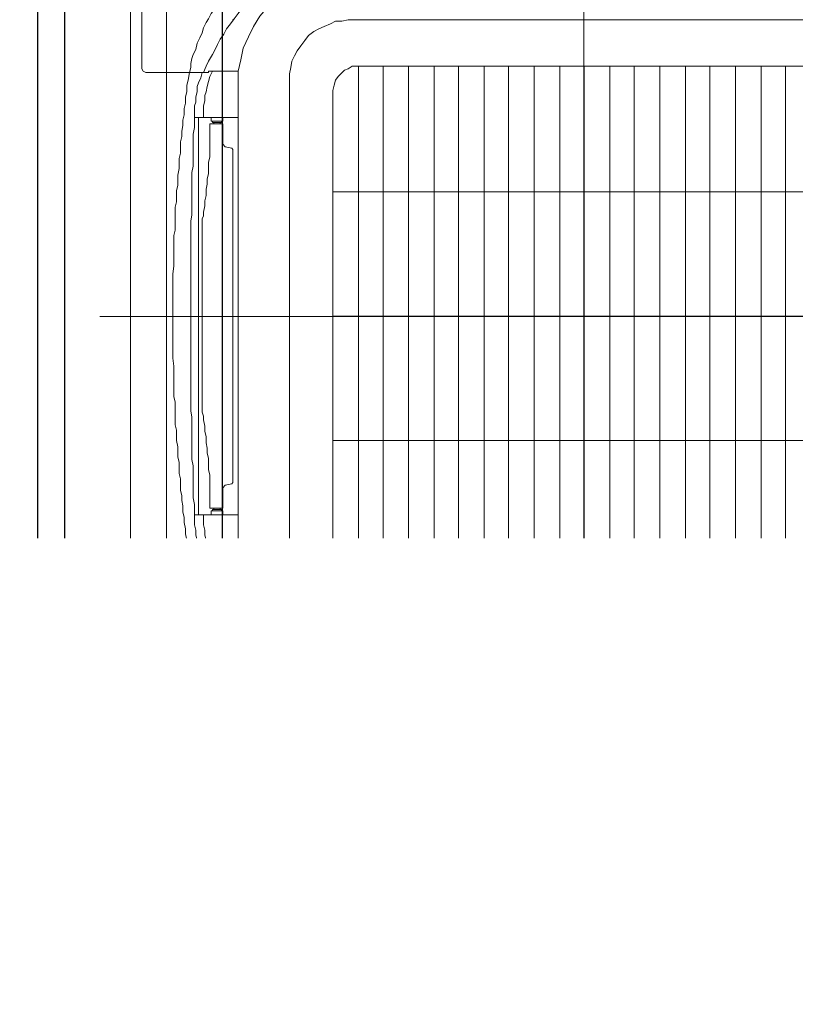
# Model space of a CAD drawing. Header units: inches. Extents: x 110711 to 158499, y 12149 to 19253.
# Tile 13 of 46: x 123272 to 123301, y 18240 to 18276. Entities that reach past the tile are written whole.
import ezdxf

# ---------------------------------------------------------------- set-up
doc = ezdxf.new("R2010")
doc.units = ezdxf.units.IN
doc.header["$MEASUREMENT"] = 0
for name, color, linetype in [('AR PLANS', 7, 'Continuous'), ('PD_LIGHTING', 23, 'Continuous'), ('PP-HVAC CASSETTE', 5, 'Continuous'), ('PP-HVAC- CASSETTE', 5, 'Continuous')]:
    doc.layers.add(name, color=color, linetype=linetype)
for name, color, linetype, lineweight in [('HVAC SERVICE', 7, 'Continuous', 35), ('HVAC TEXT PP', 7, 'Continuous', 20), ('L1', 5, 'Continuous', 20)]:
    doc.layers.add(name, color=color, linetype=linetype, lineweight=lineweight)
doc.layers.add('PD_BASE', color=8, linetype='Continuous', transparency=0.5)
doc.styles.get("Standard").update_dxf_attribs({"font": 'romans.shx', "height": 6})

# ---------------------------------------------------------------- blocks, each defined once
blk = doc.blocks.new('FF')
at = {"layer": 'PD_BASE', "color": 8}
blk.add_lwpolyline([(111.75, -111.46), (81.75, -111.46), (81.75, -63.46), (111.75, -63.46)], close=True, dxfattribs=at)
at = {"layer": 'PD_LIGHTING', "color": 8}
for points in [[(104.925, -66.229), (146.325, -66.229), (146.325, -107.629), (104.925, -107.629)], [(105.925, -67.229), (145.325, -67.229), (145.325, -106.629), (105.925, -106.629)]]:
    blk.add_lwpolyline(points, close=True, dxfattribs=at)
blk = doc.blocks.new('cassette')
at = {"layer": 'L1', "color": 7, "lineweight": 9, "ltscale": 0.07}
for p, q in [((4490.5414, 583.9537), (4490.5414, 585.0077)), ((4490.0339, 584.4801), (4491.0477, 584.4801)), ((4490.8231, 584.057), (4490.8231, 584.1842)), ((4490.8733, 584.057), (4490.8733, 584.1842))]:
    blk.add_line(p, q, dxfattribs=at)
at = {"layer": 'L1', "color": 7, "lineweight": 9}
for p, q in [((4491.0035, 584.9287), (4491.0035, 584.7396)), ((4491.0035, 584.0328), (4491.0035, 584.2219))]:
    blk.add_line(p, q, dxfattribs=at)
at = {"layer": 'L1', "lineweight": 9}
for points in [[(4491.0155, 584.0154), (4491.0155, 584.9447)], [(4490.7835, 584.8429), (4490.7956, 584.8429), (4490.809, 584.8415), (4490.8197, 584.8375), (4490.8318, 584.8335), (4490.8426, 584.8281), (4490.8533, 584.8214), (4490.864, 584.8134), (4490.8721, 584.804), (4490.8801, 584.7946), (4490.8868, 584.7839), (4490.8922, 584.7731), (4490.8975, 584.7611), (4490.9002, 584.749), (4490.9029, 584.7369), (4490.9029, 584.7235)], [(4490.9016, 584.8348), (4490.9056, 584.8308), (4490.9096, 584.8254), (4490.9136, 584.8214), (4490.9177, 584.8174), (4490.9217, 584.812), (4490.9244, 584.8067), (4490.927, 584.8026), (4490.9311, 584.7973), (4490.9338, 584.7919), (4490.9364, 584.7879), (4490.9391, 584.7825), (4490.9405, 584.7771), (4490.9431, 584.7718), (4490.9458, 584.7664), (4490.9472, 584.7597), (4490.9498, 584.7543)], [(4490.8814, 584.8214), (4490.8855, 584.8174), (4490.8908, 584.812), (4490.8949, 584.8067), (4490.8989, 584.8026), (4490.9029, 584.7973), (4490.9069, 584.7919), (4490.911, 584.7865), (4490.915, 584.7812), (4490.9177, 584.7758), (4490.9217, 584.7704), (4490.9244, 584.7651), (4490.927, 584.7597), (4490.9297, 584.7543), (4490.9338, 584.7476), (4490.9364, 584.7423), (4490.9391, 584.7356)], [(4490.7876, 584.7906), (4490.2926, 584.7906)], [(4490.7876, 584.7906), (4490.7943, 584.7892)], [(4490.9069, 584.7919), (4490.9083, 584.7906)], [(4490.7943, 584.7892), (4490.801, 584.7892)], [(4490.801, 584.7892), (4490.8063, 584.7865)], [(4490.8063, 584.7865), (4490.813, 584.7839)], [(4490.813, 584.7839), (4490.8184, 584.7812)], [(4490.8184, 584.7812), (4490.8238, 584.7785)], [(4490.8238, 584.7785), (4490.8291, 584.7745)], [(4490.8291, 584.7745), (4490.8332, 584.7691)], [(4490.8332, 584.7691), (4490.8372, 584.7637)], [(4490.8372, 584.7637), (4490.8412, 584.7584)], [(4490.8412, 584.7584), (4490.8439, 584.753)], [(4490.8439, 584.753), (4490.8466, 584.7476)], [(4490.9498, 584.7543), (4490.9512, 584.7503), (4490.9525, 584.745), (4490.9525, 584.7409), (4490.9539, 584.7356)], [(4490.8466, 584.7476), (4490.8479, 584.7409)], [(4490.8479, 584.7409), (4490.8493, 584.7342)], [(4490.8493, 584.7342), (4490.8493, 584.7275)], [(4490.9297, 584.7369), (4490.9324, 584.7315), (4490.9338, 584.7262), (4490.9351, 584.7208), (4490.9364, 584.7154), (4490.9378, 584.7114), (4490.9378, 584.7061), (4490.9391, 584.7007), (4490.9391, 584.6953), (4490.9391, 584.6886)], [(4490.9378, 584.7356), (4490.9378, 584.7356)], [(4490.9378, 584.7356), (4490.9378, 584.7356)], [(4490.9378, 584.7356), (4490.9378, 584.7356)], [(4490.9391, 584.7356), (4490.9378, 584.7356)], [(4490.9405, 584.7356), (4490.9391, 584.7356)], [(4490.9405, 584.7356), (4490.9418, 584.7302), (4490.9445, 584.7248), (4490.9458, 584.7208), (4490.9458, 584.7154), (4490.9472, 584.7101), (4490.9472, 584.7047), (4490.9485, 584.7007), (4490.9485, 584.6953), (4490.9485, 584.6886)], [(4490.9539, 584.7356), (4490.9552, 584.7275)], [(4490.8493, 584.2339), (4490.8493, 584.7275)], [(4490.9029, 584.238), (4490.9029, 584.7235)], [(4490.9552, 584.7275), (4490.9566, 584.7222), (4490.9566, 584.7154), (4490.9579, 584.7101), (4490.9579, 584.7034), (4490.9592, 584.698), (4490.9592, 584.6913), (4490.9606, 584.6859), (4490.9606, 584.6806), (4490.9619, 584.6739), (4490.9619, 584.6685), (4490.9633, 584.6631), (4490.9633, 584.6578), (4490.9633, 584.6511), (4490.9646, 584.6457), (4490.9646, 584.6403), (4490.9646, 584.635), (4490.9659, 584.6283), (4490.9659, 584.6229), (4490.9659, 584.6175), (4490.9673, 584.6122), (4490.9673, 584.6055), (4490.9673, 584.6001), (4490.9686, 584.5947), (4490.9686, 584.588), (4490.9686, 584.5827), (4490.9686, 584.5773), (4490.9686, 584.5706), (4490.97, 584.5652), (4490.97, 584.5585), (4490.97, 584.5532), (4490.97, 584.5465), (4490.97, 584.5411)], [(4490.9029, 584.6886), (4490.9485, 584.6886)], [(4490.9445, 584.6886), (4490.9445, 584.2728)], [(4490.9485, 584.6913), (4490.9485, 584.6846), (4490.9485, 584.6779), (4490.9498, 584.6712), (4490.9498, 584.6645), (4490.9498, 584.6578), (4490.9498, 584.6511), (4490.9498, 584.6444), (4490.9498, 584.6377), (4490.9512, 584.631), (4490.9512, 584.6242), (4490.9512, 584.6189), (4490.9512, 584.6122), (4490.9512, 584.6055), (4490.9512, 584.5988), (4490.9512, 584.5921), (4490.9512, 584.5867), (4490.9525, 584.58), (4490.9525, 584.5733), (4490.9525, 584.5666), (4490.9525, 584.5612), (4490.9525, 584.5545), (4490.9525, 584.5478), (4490.9525, 584.5411), (4490.9525, 584.5344), (4490.9525, 584.5277), (4490.9525, 584.521), (4490.9525, 584.5143), (4490.9525, 584.5076), (4490.9525, 584.5009), (4490.9525, 584.4941), (4490.9525, 584.4874), (4490.9525, 584.4807), (4490.9525, 584.474), (4490.9525, 584.4673), (4490.9525, 584.4606), (4490.9525, 584.4539), (4490.9525, 584.4472), (4490.9525, 584.4405), (4490.9525, 584.4338), (4490.9525, 584.4271), (4490.9525, 584.4204), (4490.9525, 584.4137), (4490.9525, 584.407), (4490.9525, 584.4016), (4490.9525, 584.3949), (4490.9525, 584.3882), (4490.9525, 584.3815), (4490.9512, 584.3748), (4490.9512, 584.3694), (4490.9512, 584.3627), (4490.9512, 584.356), (4490.9512, 584.3493), (4490.9512, 584.3426), (4490.9512, 584.3372), (4490.9512, 584.3305), (4490.9498, 584.3238), (4490.9498, 584.3171), (4490.9498, 584.3104), (4490.9498, 584.3037), (4490.9498, 584.297), (4490.9498, 584.2903), (4490.9485, 584.2836), (4490.9485, 584.2769), (4490.9485, 584.2702)], [(4490.97, 584.5411), (4490.97, 584.533), (4490.9713, 584.525), (4490.9713, 584.5183), (4490.9713, 584.5102), (4490.9713, 584.5035), (4490.9713, 584.4955), (4490.9713, 584.4888), (4490.9713, 584.4807)], [(4490.9713, 584.4807), (4490.9713, 584.4727), (4490.9713, 584.466), (4490.9713, 584.4579), (4490.9713, 584.4512), (4490.9713, 584.4432), (4490.9713, 584.4365), (4490.97, 584.4284), (4490.97, 584.4204)], [(4490.97, 584.4204), (4490.97, 584.415), (4490.97, 584.4083), (4490.97, 584.4029), (4490.97, 584.3962), (4490.9686, 584.3909), (4490.9686, 584.3855), (4490.9686, 584.3788), (4490.9686, 584.3734), (4490.9686, 584.3667), (4490.9673, 584.3614), (4490.9673, 584.356), (4490.9673, 584.3506), (4490.9659, 584.3439), (4490.9659, 584.3386), (4490.9659, 584.3332), (4490.9646, 584.3278), (4490.9646, 584.3211), (4490.9646, 584.3158), (4490.9633, 584.3104), (4490.9633, 584.305), (4490.9633, 584.2983), (4490.9619, 584.293), (4490.9619, 584.2876), (4490.9606, 584.2822), (4490.9606, 584.2755), (4490.9592, 584.2702), (4490.9592, 584.2648), (4490.9579, 584.2581), (4490.9579, 584.2527), (4490.9566, 584.246), (4490.9566, 584.2407), (4490.9552, 584.2339)], [(4490.9029, 584.2728), (4490.9485, 584.2728)], [(4490.9391, 584.2728), (4490.9391, 584.2675), (4490.9391, 584.2621), (4490.9378, 584.2567), (4490.9378, 584.2514), (4490.9364, 584.246), (4490.9351, 584.2407), (4490.9338, 584.2353), (4490.9324, 584.2299), (4490.9297, 584.2259)], [(4490.9485, 584.2728), (4490.9485, 584.2675), (4490.9485, 584.2621), (4490.9472, 584.2567), (4490.9472, 584.2514), (4490.9458, 584.246), (4490.9458, 584.2407), (4490.9445, 584.2366), (4490.9418, 584.2313), (4490.9405, 584.2259)], [(4490.9029, 584.238), (4490.9029, 584.2259), (4490.9002, 584.2125), (4490.8975, 584.2004), (4490.8922, 584.1897), (4490.8868, 584.1776), (4490.8801, 584.1669), (4490.8721, 584.1575), (4490.864, 584.1494), (4490.8533, 584.1401), (4490.8426, 584.1347), (4490.8318, 584.128), (4490.8197, 584.124), (4490.809, 584.1199), (4490.7956, 584.1186), (4490.7835, 584.1173)], [(4490.8493, 584.2339), (4490.8493, 584.2272)], [(4490.9552, 584.2339), (4490.9539, 584.2259)], [(4490.8493, 584.2272), (4490.8479, 584.2205)], [(4490.9378, 584.2259), (4490.9364, 584.2192), (4490.9338, 584.2138), (4490.9297, 584.2071), (4490.927, 584.2018), (4490.9244, 584.1964), (4490.9217, 584.191), (4490.9177, 584.1857), (4490.915, 584.1803), (4490.911, 584.1749), (4490.9069, 584.1696), (4490.9029, 584.1642), (4490.8989, 584.1602), (4490.8949, 584.1548), (4490.8908, 584.1494), (4490.8855, 584.1454), (4490.8814, 584.1401)], [(4490.9539, 584.2259), (4490.9525, 584.2205), (4490.9525, 584.2165), (4490.9512, 584.2125), (4490.9498, 584.2071)], [(4490.8466, 584.2152), (4490.8439, 584.2085)], [(4490.8479, 584.2205), (4490.8466, 584.2152)], [(4490.8412, 584.2031), (4490.8372, 584.1977)], [(4490.8439, 584.2085), (4490.8412, 584.2031)], [(4490.9498, 584.2071), (4490.9472, 584.2031), (4490.9458, 584.1977), (4490.9445, 584.1924), (4490.9431, 584.1883), (4490.9405, 584.1843), (4490.9391, 584.179), (4490.9364, 584.1749), (4490.9338, 584.1709), (4490.9324, 584.1655), (4490.9297, 584.1615), (4490.927, 584.1575), (4490.9244, 584.1535), (4490.9217, 584.1494), (4490.919, 584.1454), (4490.9163, 584.1427), (4490.9136, 584.1387), (4490.9096, 584.1347), (4490.9069, 584.1307), (4490.9029, 584.128), (4490.9002, 584.124), (4490.8962, 584.1213), (4490.8935, 584.1173), (4490.8895, 584.1146), (4490.8855, 584.1119), (4490.8828, 584.1079), (4490.8788, 584.1052), (4490.8747, 584.1025), (4490.8707, 584.0998), (4490.8654, 584.0971), (4490.8613, 584.0945), (4490.8573, 584.0918), (4490.8533, 584.0891)], [(4490.8372, 584.1977), (4490.8332, 584.1924)], [(4490.8238, 584.183), (4490.8184, 584.1803)], [(4490.8291, 584.187), (4490.8238, 584.183)], [(4490.8332, 584.1924), (4490.8291, 584.187)], [(4490.2926, 584.1722), (4490.7876, 584.1722)], [(4490.7943, 584.1722), (4490.7876, 584.1722)], [(4490.801, 584.1736), (4490.7943, 584.1722)], [(4490.8063, 584.1749), (4490.801, 584.1736)], [(4490.813, 584.1776), (4490.8063, 584.1749)], [(4490.8184, 584.1803), (4490.813, 584.1776)], [(4490.9083, 584.1709), (4490.9069, 584.1696)], [(4490.9484, 584.1562), (4490.9538, 584.1576), (4490.9578, 584.1602), (4490.9605, 584.1643), (4490.9618, 584.1696)], [(4490.868, 584.1321), (4490.8881, 584.1535)], [(4490.8948, 584.1562), (4490.8908, 584.1562), (4490.8881, 584.1535)], [(4490.8948, 584.1562), (4490.9484, 584.1562)], [(4490.8814, 584.1401), (4490.8761, 584.1347), (4490.8721, 584.1307), (4490.8667, 584.1266), (4490.8613, 584.1226), (4490.8573, 584.1186), (4490.8519, 584.1146), (4490.8466, 584.1105), (4490.8412, 584.1065), (4490.8358, 584.1038), (4490.8305, 584.0998), (4490.8251, 584.0971), (4490.8197, 584.0945), (4490.813, 584.0904), (4490.8077, 584.0877), (4490.801, 584.0851), (4490.7956, 584.0824)], [(4490.8586, 584.128), (4490.864, 584.1294), (4490.868, 584.1321)], [(4490.2967, 584.1173), (4490.7835, 584.1173)], [(4490.3329, 584.1173), (4490.3329, 584.073)], [(4490.7487, 584.1173), (4490.7487, 584.073)], [(4490.3329, 584.0824), (4490.3262, 584.0824), (4490.3208, 584.0824), (4490.3154, 584.0837), (4490.3101, 584.0837), (4490.3047, 584.0851), (4490.3007, 584.0864), (4490.2953, 584.0877), (4490.29, 584.0891), (4490.2846, 584.0918)], [(4490.7956, 584.0918), (4490.7902, 584.0891), (4490.7862, 584.0877), (4490.7809, 584.0864), (4490.7755, 584.0851), (4490.7701, 584.0837), (4490.7648, 584.0837), (4490.7594, 584.0824), (4490.754, 584.0824), (4490.7487, 584.0824)], [(4490.3329, 584.073), (4490.3262, 584.073), (4490.3208, 584.073), (4490.3154, 584.073), (4490.3101, 584.0743), (4490.3061, 584.0743), (4490.3007, 584.0757), (4490.2953, 584.077), (4490.2913, 584.0784), (4490.2859, 584.081)], [(4490.7956, 584.081), (4490.7902, 584.0784), (4490.7849, 584.077), (4490.7795, 584.0757), (4490.7755, 584.0743), (4490.7701, 584.0743), (4490.7648, 584.073), (4490.7594, 584.073), (4490.754, 584.073), (4490.7487, 584.073)], [(4490.8533, 584.0891), (4490.8479, 584.0864), (4490.8439, 584.0837), (4490.8385, 584.081), (4490.8345, 584.0797), (4490.8291, 584.077), (4490.8238, 584.0757), (4490.8184, 584.073), (4490.8144, 584.0717)], [(4490.7513, 584.073), (4490.7446, 584.073), (4490.7379, 584.0717), (4490.7312, 584.0717), (4490.7245, 584.0717), (4490.7178, 584.0717), (4490.7111, 584.0717), (4490.7044, 584.0717), (4490.6977, 584.0703), (4490.691, 584.0703), (4490.6843, 584.0703), (4490.6776, 584.0703), (4490.6722, 584.0703), (4490.6655, 584.0703), (4490.6588, 584.0703), (4490.6521, 584.069), (4490.6454, 584.069), (4490.64, 584.069), (4490.6333, 584.069), (4490.6266, 584.069), (4490.6199, 584.069), (4490.6132, 584.069), (4490.6078, 584.069), (4490.6011, 584.069), (4490.5944, 584.069), (4490.5877, 584.069), (4490.581, 584.069), (4490.5743, 584.069), (4490.5676, 584.069), (4490.5609, 584.069), (4490.5542, 584.069), (4490.5475, 584.069), (4490.5408, 584.069), (4490.5341, 584.069), (4490.526, 584.069), (4490.5193, 584.069), (4490.5126, 584.069), (4490.5059, 584.069), (4490.4992, 584.069), (4490.4925, 584.069), (4490.4871, 584.069), (4490.4804, 584.069), (4490.4737, 584.069), (4490.467, 584.069), (4490.4603, 584.069), (4490.4536, 584.069), (4490.4482, 584.069), (4490.4415, 584.069), (4490.4348, 584.069), (4490.4281, 584.069), (4490.4227, 584.0703), (4490.416, 584.0703), (4490.4093, 584.0703), (4490.4026, 584.0703), (4490.3959, 584.0703), (4490.3892, 584.0703), (4490.3838, 584.0703), (4490.3771, 584.0717), (4490.3704, 584.0717), (4490.3637, 584.0717), (4490.357, 584.0717), (4490.3503, 584.0717), (4490.3436, 584.0717), (4490.3369, 584.073), (4490.3289, 584.073)], [(4490.7487, 584.077), (4490.3329, 584.077)], [(4490.4804, 584.0502), (4490.4737, 584.0515), (4490.4683, 584.0515), (4490.4616, 584.0515), (4490.4563, 584.0515), (4490.4496, 584.0515), (4490.4442, 584.0515), (4490.4388, 584.0529), (4490.4321, 584.0529), (4490.4268, 584.0529), (4490.4214, 584.0529), (4490.4147, 584.0542), (4490.4093, 584.0542), (4490.404, 584.0542), (4490.3986, 584.0556), (4490.3919, 584.0556), (4490.3865, 584.0556), (4490.3812, 584.0569), (4490.3758, 584.0569), (4490.3691, 584.0569), (4490.3637, 584.0582), (4490.3584, 584.0582), (4490.353, 584.0596), (4490.3463, 584.0596), (4490.3409, 584.0596), (4490.3356, 584.0609), (4490.3289, 584.0609), (4490.3235, 584.0623), (4490.3181, 584.0623)], [(4490.7876, 584.0663), (4490.7809, 584.0649), (4490.7755, 584.0649), (4490.7688, 584.0636), (4490.7634, 584.0623), (4490.7567, 584.0623), (4490.7513, 584.0609), (4490.746, 584.0609), (4490.7393, 584.0596), (4490.7339, 584.0596), (4490.7285, 584.0596), (4490.7218, 584.0582), (4490.7165, 584.0582), (4490.7111, 584.0569), (4490.7057, 584.0569), (4490.699, 584.0569), (4490.6937, 584.0556), (4490.6883, 584.0556), (4490.6829, 584.0556), (4490.6776, 584.0542), (4490.6709, 584.0542), (4490.6655, 584.0542), (4490.6601, 584.0529), (4490.6534, 584.0529), (4490.6481, 584.0529), (4490.6427, 584.0529), (4490.636, 584.0515), (4490.6306, 584.0515), (4490.6253, 584.0515), (4490.6186, 584.0515), (4490.6132, 584.0515), (4490.6065, 584.0515), (4490.5998, 584.0515)], [(4490.7339, 584.0597), (4490.7406, 584.061), (4490.7459, 584.0637)], [(4490.7956, 584.0676), (4490.7876, 584.0663)], [(4490.5408, 584.0502), (4490.5408, 584.0502), (4490.5327, 584.0502), (4490.5247, 584.0502), (4490.518, 584.0502), (4490.5099, 584.0502), (4490.5032, 584.0502), (4490.4952, 584.0502), (4490.4885, 584.0502), (4490.4804, 584.0502)], [(4490.5998, 584.0515), (4490.5931, 584.0502), (4490.585, 584.0502), (4490.577, 584.0502), (4490.5703, 584.0502), (4490.5636, 584.0502), (4490.5555, 584.0502), (4490.5475, 584.0502), (4490.5408, 584.0502)], [(4491.0061, 584.006), (4491.0101, 584.006), (4491.0128, 584.0087), (4491.0155, 584.0114), (4491.0155, 584.0154)], [(4491.0061, 584.006), (4490.0768, 584.006)]]:
    blk.add_lwpolyline(points, dxfattribs=at)
at = {"layer": 'L1', "color": 7, "lineweight": 9, "ltscale": 0.07}
blk.add_lwpolyline([(4490.1036, 584.9179), (4490.9779, 584.9179), (4490.9779, 584.0436), (4490.1036, 584.0436)], close=True, dxfattribs=at)
at = {"layer": 'L1', "color": 40, "lineweight": 9}
for points in [[(4490.7782, 584.7423), (4490.302, 584.7423)], [(4490.3302, 584.2192), (4490.3302, 584.7423)], [(4490.3557, 584.2192), (4490.3557, 584.7423)], [(4490.3825, 584.2192), (4490.3825, 584.7423)], [(4490.4093, 584.2192), (4490.4093, 584.7423)], [(4490.4348, 584.2192), (4490.4348, 584.7423)], [(4490.4616, 584.2192), (4490.4616, 584.7423)], [(4490.4885, 584.2192), (4490.4885, 584.7423)], [(4490.5139, 584.2192), (4490.5139, 584.7423)], [(4490.5408, 584.2192), (4490.5408, 584.7423)], [(4490.5663, 584.2192), (4490.5663, 584.7423)], [(4490.5931, 584.2192), (4490.5931, 584.7423)], [(4490.6199, 584.2192), (4490.6199, 584.7423)], [(4490.6454, 584.2192), (4490.6454, 584.7423)], [(4490.6722, 584.2192), (4490.6722, 584.7423)], [(4490.6977, 584.2192), (4490.6977, 584.7423)], [(4490.7245, 584.2192), (4490.7245, 584.7423)], [(4490.7513, 584.2192), (4490.7513, 584.7423)], [(4490.7768, 584.2192), (4490.7768, 584.7423)], [(4490.7782, 584.7423), (4490.7835, 584.7423), (4490.7876, 584.7396), (4490.7916, 584.7382), (4490.7956, 584.7342), (4490.7983, 584.7315), (4490.801, 584.7275), (4490.8023, 584.7222), (4490.8037, 584.7168)], [(4490.8037, 584.2447), (4490.8037, 584.7168)], [(4490.2779, 584.6108), (4490.8037, 584.6108)], [(4490.2779, 584.4807), (4490.8037, 584.4807)], [(4490.2779, 584.3506), (4490.8037, 584.3506)], [(4490.8037, 584.2447), (4490.8023, 584.2393), (4490.801, 584.2353), (4490.7983, 584.2299), (4490.7956, 584.2272), (4490.7916, 584.2232), (4490.7876, 584.2219), (4490.7835, 584.2205), (4490.7782, 584.2192)], [(4490.302, 584.2192), (4490.7782, 584.2192)]]:
    blk.add_lwpolyline(points, dxfattribs=at)
at = {"layer": 'L1', "color": 7, "lineweight": 9}
for points in [[(4491.0035, 584.7396), (4491.0022, 584.7369), (4490.9995, 584.7356), (4490.9995, 584.7356)], [(4490.9338, 584.7369), (4490.9029, 584.7369)], [(4490.9338, 584.7369), (4490.9338, 584.7356)], [(4490.9351, 584.7356), (4490.9338, 584.7356)], [(4490.9378, 584.7356), (4490.9351, 584.7356)], [(4490.9351, 584.7356), (4490.9351, 584.7356)], [(4490.9378, 584.7356), (4490.9981, 584.7356)], [(4490.9981, 584.7356), (4490.9995, 584.7356)], [(4490.9338, 584.2259), (4490.9029, 584.2259)], [(4490.9338, 584.2259), (4490.9338, 584.2259)], [(4490.9351, 584.2259), (4490.9338, 584.2259)], [(4490.9364, 584.2259), (4490.9351, 584.2259)], [(4490.9378, 584.2259), (4490.9364, 584.2259)], [(4490.9378, 584.2259), (4490.9378, 584.2259)], [(4490.9378, 584.2259), (4490.9378, 584.2259)], [(4490.9391, 584.2259), (4490.9378, 584.2259)], [(4490.9378, 584.2259), (4490.9981, 584.2259)], [(4490.9405, 584.2259), (4490.9391, 584.2259)], [(4490.9981, 584.2259), (4490.9995, 584.2259)], [(4490.9995, 584.2259), (4490.9995, 584.2259), (4491.0022, 584.2246), (4491.0035, 584.2219)], [(4490.7956, 584.0877), (4490.7956, 584.1186)], [(4490.7956, 584.0877), (4490.7956, 584.0877)], [(4490.7956, 584.0837), (4490.7956, 584.0864), (4490.7956, 584.0864), (4490.7956, 584.0877)], [(4490.7956, 584.0837), (4490.7956, 584.0837)], [(4490.7956, 584.0824), (4490.7956, 584.0837)], [(4490.7956, 584.0837), (4490.7956, 584.0837)], [(4490.7956, 584.081), (4490.7956, 584.0824)], [(4490.7956, 584.0824), (4490.7956, 584.0234)], [(4490.8144, 584.0717), (4490.809, 584.0703), (4490.805, 584.069), (4490.7996, 584.0676), (4490.7956, 584.0676)], [(4491.0022, 584.0301), (4491.0008, 584.0261), (4490.9981, 584.022)], [(4491.0035, 584.0328), (4491.0022, 584.0301)], [(4490.7956, 584.0234), (4490.7956, 584.022)], [(4490.7996, 584.018), (4490.7996, 584.018), (4490.7969, 584.0193), (4490.7956, 584.022), (4490.7956, 584.022)], [(4490.9874, 584.018), (4490.7996, 584.018)], [(4490.8989, 584.018), (4490.9042, 584.018)], [(4490.9042, 584.018), (4490.9096, 584.018)], [(4490.9096, 584.018), (4490.9136, 584.018)], [(4490.9136, 584.018), (4490.919, 584.018)], [(4490.919, 584.018), (4490.923, 584.018)], [(4490.923, 584.018), (4490.9284, 584.018)], [(4490.9284, 584.018), (4490.9324, 584.018)], [(4490.9324, 584.018), (4490.9378, 584.018)], [(4490.9378, 584.018), (4490.9418, 584.018)], [(4490.9418, 584.018), (4490.9472, 584.018)], [(4490.9472, 584.018), (4490.9512, 584.018)], [(4490.9512, 584.018), (4490.9566, 584.018)], [(4490.9566, 584.018), (4490.9606, 584.018)], [(4490.9606, 584.018), (4490.9659, 584.018)], [(4490.9659, 584.018), (4490.97, 584.018)], [(4490.9874, 584.018), (4490.9901, 584.018)], [(4490.9981, 584.022), (4490.9955, 584.0193), (4490.9901, 584.018)]]:
    blk.add_lwpolyline(points, dxfattribs=at)
at = {"layer": 'L1', "color": 3, "lineweight": 9}
for points in [[(4490.919, 584.6886), (4490.919, 584.6846)], [(4490.9311, 584.6886), (4490.9311, 584.6846)], [(4490.9311, 584.6846), (4490.919, 584.6846)], [(4490.919, 584.6819), (4490.9203, 584.6819)], [(4490.919, 584.6806), (4490.919, 584.6819)], [(4490.919, 584.6605), (4490.919, 584.6819)], [(4490.9203, 584.6833), (4490.9203, 584.6846)], [(4490.9297, 584.6833), (4490.9203, 584.6833)], [(4490.9203, 584.6819), (4490.9203, 584.6819)], [(4490.9217, 584.6819), (4490.9203, 584.6819)], [(4490.9217, 584.6819), (4490.9217, 584.6833)], [(4490.9217, 584.6819), (4490.923, 584.6819)], [(4490.923, 584.6819), (4490.923, 584.6819)], [(4490.923, 584.6819), (4490.923, 584.6819)], [(4490.923, 584.6819), (4490.9244, 584.6819)], [(4490.923, 584.6819), (4490.923, 584.6819)], [(4490.9244, 584.6819), (4490.9257, 584.6819)], [(4490.9244, 584.6819), (4490.9244, 584.6819)], [(4490.9244, 584.6819), (4490.9244, 584.6819)], [(4490.9257, 584.6819), (4490.9257, 584.6819)], [(4490.9257, 584.6819), (4490.927, 584.6819)], [(4490.9257, 584.6819), (4490.9257, 584.6819)], [(4490.927, 584.6819), (4490.927, 584.6819)], [(4490.927, 584.6819), (4490.927, 584.6819)], [(4490.927, 584.6819), (4490.927, 584.6819)], [(4490.927, 584.6819), (4490.9284, 584.6819)], [(4490.9284, 584.6819), (4490.9284, 584.6833)], [(4490.9284, 584.6819), (4490.9284, 584.6819)], [(4490.9324, 584.6819), (4490.9284, 584.6819)], [(4490.9297, 584.6833), (4490.9297, 584.6846)], [(4490.9391, 584.5894), (4490.9378, 584.5961), (4490.9378, 584.6014), (4490.9364, 584.6068), (4490.9364, 584.6135), (4490.9351, 584.6189), (4490.9351, 584.6242), (4490.9338, 584.6296), (4490.9338, 584.6363), (4490.9338, 584.6417), (4490.9324, 584.647), (4490.9324, 584.6524), (4490.9324, 584.6578), (4490.9324, 584.6645), (4490.9324, 584.6698), (4490.9324, 584.6766), (4490.9324, 584.6819), (4490.9324, 584.6819)], [(4490.9083, 584.6551), (4490.9096, 584.6564)], [(4490.9096, 584.6564), (4490.9163, 584.6578)], [(4490.919, 584.6605), (4490.9163, 584.6578)], [(4490.9083, 584.6551), (4490.9083, 584.4807)], [(4490.9391, 584.5894), (4490.9391, 584.5853), (4490.9405, 584.5827), (4490.9405, 584.5786), (4490.9405, 584.5746)], [(4490.9405, 584.5746), (4490.9405, 584.4807)], [(4490.9083, 584.3064), (4490.9083, 584.4807)], [(4490.9405, 584.3868), (4490.9405, 584.4807)], [(4490.9405, 584.3868), (4490.9405, 584.3828), (4490.9405, 584.3801), (4490.9391, 584.3761), (4490.9391, 584.3721)], [(4490.9324, 584.2795), (4490.9324, 584.2795), (4490.9324, 584.2863), (4490.9324, 584.2916), (4490.9324, 584.297), (4490.9324, 584.3037), (4490.9324, 584.3091), (4490.9324, 584.3144), (4490.9338, 584.3198), (4490.9338, 584.3265), (4490.9338, 584.3319), (4490.9351, 584.3372), (4490.9351, 584.3426), (4490.9364, 584.3479), (4490.9364, 584.3547), (4490.9378, 584.36), (4490.9378, 584.3654), (4490.9391, 584.3721)], [(4490.9096, 584.305), (4490.9083, 584.3064)], [(4490.9096, 584.305), (4490.9163, 584.3037)], [(4490.9163, 584.3037), (4490.919, 584.301)], [(4490.919, 584.301), (4490.919, 584.2809)], [(4490.919, 584.2795), (4490.919, 584.2809)], [(4490.919, 584.2795), (4490.9203, 584.2795)], [(4490.919, 584.2728), (4490.919, 584.2769)], [(4490.9311, 584.2769), (4490.919, 584.2769)], [(4490.9217, 584.2795), (4490.9203, 584.2795)], [(4490.9297, 584.2782), (4490.9203, 584.2782)], [(4490.9203, 584.2782), (4490.9203, 584.2769)], [(4490.9217, 584.2795), (4490.923, 584.2795)], [(4490.9217, 584.2795), (4490.9217, 584.2782)], [(4490.923, 584.2795), (4490.923, 584.2795)], [(4490.923, 584.2795), (4490.923, 584.2795)], [(4490.923, 584.2795), (4490.923, 584.2795)], [(4490.923, 584.2795), (4490.9244, 584.2795)], [(4490.9244, 584.2795), (4490.9244, 584.2795)], [(4490.9244, 584.2795), (4490.9244, 584.2795)], [(4490.9244, 584.2795), (4490.9257, 584.2795)], [(4490.9257, 584.2795), (4490.927, 584.2795)], [(4490.9257, 584.2795), (4490.9257, 584.2795)], [(4490.9257, 584.2795), (4490.9257, 584.2795)], [(4490.927, 584.2795), (4490.927, 584.2795)], [(4490.927, 584.2795), (4490.927, 584.2795)], [(4490.927, 584.2795), (4490.9284, 584.2795)], [(4490.927, 584.2795), (4490.927, 584.2795)], [(4490.9284, 584.2795), (4490.9284, 584.2782)], [(4490.9284, 584.2795), (4490.9284, 584.2795)], [(4490.9324, 584.2795), (4490.9284, 584.2795)], [(4490.9297, 584.2782), (4490.9297, 584.2769)], [(4490.9311, 584.2728), (4490.9311, 584.2769)], [(4490.3651, 584.1119), (4490.3637, 584.1052)], [(4490.3651, 584.1132), (4490.5408, 584.1132)], [(4490.3651, 584.1119), (4490.3651, 584.1132)], [(4490.7151, 584.1132), (4490.5408, 584.1132)], [(4490.7151, 584.1132), (4490.7165, 584.1119)], [(4490.7165, 584.1119), (4490.7178, 584.1052)], [(4490.3329, 584.1025), (4490.3369, 584.1025)], [(4490.3369, 584.0891), (4490.3369, 584.1025)], [(4490.3382, 584.1012), (4490.3369, 584.1012)], [(4490.361, 584.1025), (4490.3382, 584.1025)], [(4490.3382, 584.1025), (4490.3382, 584.1012)], [(4490.3382, 584.0918), (4490.3382, 584.1012)], [(4490.3382, 584.0985), (4490.3382, 584.1012)], [(4490.3396, 584.1025), (4490.3396, 584.1025)], [(4490.3637, 584.1052), (4490.361, 584.1025)], [(4490.7205, 584.1025), (4490.7178, 584.1052)], [(4490.7205, 584.1025), (4490.7406, 584.1025)], [(4490.7406, 584.1025), (4490.742, 584.1025)], [(4490.742, 584.1025), (4490.742, 584.1012)], [(4490.742, 584.1012), (4490.742, 584.1012)], [(4490.742, 584.0985), (4490.742, 584.1012)], [(4490.7433, 584.0918), (4490.7433, 584.1012)], [(4490.7433, 584.1012), (4490.7446, 584.1012)], [(4490.7487, 584.1025), (4490.7446, 584.1025)], [(4490.7446, 584.0891), (4490.7446, 584.1025)], [(4490.3382, 584.0918), (4490.3369, 584.0918)], [(4490.3382, 584.0985), (4490.3382, 584.0985)], [(4490.3382, 584.0985), (4490.3382, 584.0985)], [(4490.3382, 584.0985), (4490.3382, 584.0985)], [(4490.3382, 584.0985), (4490.3382, 584.0985)], [(4490.3382, 584.0985), (4490.3382, 584.0971)], [(4490.3382, 584.0971), (4490.3382, 584.0958)], [(4490.3382, 584.0971), (4490.3382, 584.0971)], [(4490.3382, 584.0971), (4490.3382, 584.0971)], [(4490.3382, 584.0958), (4490.3382, 584.0958)], [(4490.3382, 584.0958), (4490.3382, 584.0958)], [(4490.3382, 584.0958), (4490.3382, 584.0945)], [(4490.3382, 584.0958), (4490.3382, 584.0958)], [(4490.3382, 584.0945), (4490.3382, 584.0945)], [(4490.3382, 584.0945), (4490.3382, 584.0945)], [(4490.3382, 584.0945), (4490.3382, 584.0931)], [(4490.3382, 584.0945), (4490.3382, 584.0945)], [(4490.3382, 584.0891), (4490.3382, 584.0931)], [(4490.3382, 584.0931), (4490.3382, 584.0931)], [(4490.3382, 584.0931), (4490.3382, 584.0931)], [(4490.742, 584.0985), (4490.742, 584.0985)], [(4490.742, 584.0985), (4490.742, 584.0971)], [(4490.742, 584.0985), (4490.742, 584.0985)], [(4490.742, 584.0985), (4490.7433, 584.0985)], [(4490.742, 584.0985), (4490.742, 584.0985)], [(4490.742, 584.0985), (4490.742, 584.0985)], [(4490.742, 584.0971), (4490.742, 584.0958)], [(4490.742, 584.0971), (4490.742, 584.0971)], [(4490.742, 584.0971), (4490.742, 584.0971)], [(4490.742, 584.0958), (4490.742, 584.0958)], [(4490.742, 584.0958), (4490.742, 584.0958)], [(4490.742, 584.0958), (4490.742, 584.0945)], [(4490.742, 584.0958), (4490.742, 584.0958)], [(4490.742, 584.0945), (4490.742, 584.0931)], [(4490.742, 584.0945), (4490.742, 584.0945)], [(4490.742, 584.0945), (4490.742, 584.0945)], [(4490.742, 584.0945), (4490.742, 584.0945)], [(4490.742, 584.0931), (4490.7433, 584.0931)], [(4490.742, 584.0931), (4490.742, 584.0931)], [(4490.742, 584.0931), (4490.742, 584.0931)], [(4490.742, 584.0891), (4490.742, 584.0931)], [(4490.7433, 584.0918), (4490.7446, 584.0918)], [(4490.3329, 584.0891), (4490.3369, 584.0891)], [(4490.3382, 584.0891), (4490.3396, 584.0891), (4490.345, 584.0891), (4490.3517, 584.0891), (4490.357, 584.0891), (4490.3624, 584.0891), (4490.3691, 584.0891), (4490.3745, 584.0877), (4490.3798, 584.0877), (4490.3852, 584.0877), (4490.3906, 584.0877), (4490.3973, 584.0864), (4490.4026, 584.0864), (4490.408, 584.0851), (4490.4134, 584.0851), (4490.4201, 584.0837), (4490.4254, 584.0837), (4490.4321, 584.0824)], [(4490.4469, 584.081), (4490.4429, 584.081), (4490.4388, 584.081), (4490.4348, 584.081), (4490.4321, 584.0824)], [(4490.4469, 584.081), (4490.5408, 584.081)], [(4490.6456, 584.081), (4490.5408, 584.081)], [(4490.6456, 584.081), (4490.6548, 584.0837), (4490.6615, 584.0837), (4490.6668, 584.0851), (4490.6722, 584.0851), (4490.6789, 584.0864), (4490.6843, 584.0864), (4490.6896, 584.0877), (4490.695, 584.0877), (4490.7004, 584.0877), (4490.7071, 584.0877), (4490.7125, 584.0891), (4490.7178, 584.0891), (4490.7232, 584.0891), (4490.7299, 584.0891), (4490.7353, 584.0891), (4490.742, 584.0891), (4490.742, 584.0891)], [(4490.7487, 584.0891), (4490.7446, 584.0891)]]:
    blk.add_lwpolyline(points, dxfattribs=at)
at = {"layer": 'L1', "color": 7, "lineweight": 9, "ltscale": 0.07}
for points in [[(4490.9323, 584.1656), (4490.9323, 584.0851)], [(4490.8921, 584.1254), (4490.9726, 584.1254)]]:
    blk.add_lwpolyline(points, dxfattribs=at)
at = {"layer": 'L1', "color": 1, "lineweight": 9}
for points in [[(4490.9618, 584.1522), (4490.9618, 584.1696)], [(4490.9028, 584.1562), (4490.9002, 584.1428)], [(4490.9618, 584.1522), (4490.9645, 584.1428)], [(4490.88, 584.1053), (4490.88, 584.1455)], [(4490.9002, 584.128), (4490.9002, 584.1428)], [(4490.9645, 584.128), (4490.9645, 584.1428)], [(4490.9203, 584.1321), (4490.9163, 584.1294), (4490.9136, 584.1254), (4490.9163, 584.1213), (4490.9203, 584.12)], [(4490.9444, 584.1321), (4490.9203, 584.1321)], [(4490.9444, 584.12), (4490.9484, 584.1213), (4490.9511, 584.1254), (4490.9484, 584.1294), (4490.9444, 584.1321)], [(4490.8184, 584.0892), (4490.8184, 584.128)], [(4490.8277, 584.0892), (4490.8277, 584.128)], [(4490.8653, 584.1053), (4490.8653, 584.1294)], [(4490.9002, 584.128), (4490.9015, 584.1227), (4490.9028, 584.1173), (4490.9055, 584.112), (4490.9095, 584.1079)], [(4490.9551, 584.1079), (4490.9592, 584.112), (4490.9618, 584.1173), (4490.9632, 584.1227), (4490.9645, 584.128)], [(4490.923, 584.12), (4490.9203, 584.12)], [(4490.9256, 584.1173), (4490.9256, 584.1187), (4490.923, 584.12)], [(4490.9256, 584.1066), (4490.9256, 584.1173)], [(4490.9417, 584.12), (4490.9404, 584.1187), (4490.939, 584.1173)], [(4490.939, 584.1066), (4490.939, 584.1173)], [(4490.9444, 584.12), (4490.9417, 584.12)], [(4490.8626, 584.1012), (4490.8613, 584.1012)], [(4490.8613, 584.1012), (4490.8613, 584.0918)], [(4490.8626, 584.1053), (4490.8626, 584.1012)], [(4490.8841, 584.1053), (4490.8626, 584.1053)], [(4490.8827, 584.1012), (4490.8626, 584.1012)], [(4490.8827, 584.1012), (4490.8854, 584.1012)], [(4490.8841, 584.1053), (4490.8841, 584.1012)], [(4490.8854, 584.0918), (4490.8854, 584.1012)], [(4490.9095, 584.1066), (4490.9095, 584.1079)], [(4490.9256, 584.1066), (4490.9095, 584.1066)], [(4490.9551, 584.1066), (4490.939, 584.1066)], [(4490.9551, 584.1066), (4490.9551, 584.1079)], [(4490.8626, 584.0905), (4490.8613, 584.0918)], [(4490.8827, 584.0905), (4490.8626, 584.0905)], [(4490.864, 584.0905), (4490.864, 584.0865)], [(4490.8827, 584.0905), (4490.8854, 584.0918)], [(4490.8827, 584.0905), (4490.8827, 584.0865)], [(4490.8143, 584.0892), (4490.8143, 584.0811)], [(4490.8157, 584.0892), (4490.8143, 584.0892)], [(4490.8224, 584.0878), (4490.8184, 584.0892), (4490.8143, 584.0878)], [(4490.8143, 584.0825), (4490.8184, 584.0811), (4490.8224, 584.0825)], [(4490.8157, 584.0811), (4490.8143, 584.0811)], [(4490.8304, 584.0892), (4490.8157, 584.0892)], [(4490.8157, 584.0811), (4490.8157, 584.0784)], [(4490.8304, 584.0811), (4490.8157, 584.0811)], [(4490.8304, 584.0798), (4490.8157, 584.0798)], [(4490.8157, 584.0798), (4490.8157, 584.0784)], [(4490.8304, 584.0878), (4490.8264, 584.0892), (4490.8224, 584.0878)], [(4490.8224, 584.0825), (4490.8264, 584.0811), (4490.8304, 584.0825)], [(4490.8291, 584.0811), (4490.8291, 584.0784)], [(4490.8304, 584.0892), (4490.8304, 584.0811)], [(4490.8304, 584.0892), (4490.8304, 584.0892)], [(4490.8304, 584.0811), (4490.8304, 584.0811)], [(4490.8304, 584.0798), (4490.8304, 584.0784)], [(4490.8854, 584.0865), (4490.8599, 584.0865)], [(4490.8599, 584.0865), (4490.8599, 584.0865)], [(4490.8599, 584.0664), (4490.8599, 584.0865)], [(4490.8841, 584.0878), (4490.8613, 584.0878)], [(4490.8613, 584.0878), (4490.8613, 584.0865)], [(4490.8613, 584.0865), (4490.8613, 584.0744)], [(4490.8841, 584.0878), (4490.8841, 584.0865)], [(4490.8841, 584.0865), (4490.8841, 584.0744)], [(4490.8854, 584.0865), (4490.8867, 584.0865)], [(4490.8867, 584.0664), (4490.8867, 584.0865)], [(4490.8117, 584.0784), (4490.8331, 584.0784)], [(4490.8117, 584.0784), (4490.8117, 584.0677)], [(4490.8224, 584.0771), (4490.817, 584.0784), (4490.8117, 584.0771)], [(4490.8117, 584.0784), (4490.8117, 584.0784)], [(4490.8157, 584.0784), (4490.8157, 584.0717)], [(4490.8157, 584.0717), (4490.8157, 584.0717)], [(4490.8157, 584.0717), (4490.8157, 584.069)], [(4490.8157, 584.069), (4490.8197, 584.0664)], [(4490.8345, 584.0771), (4490.8291, 584.0784), (4490.8224, 584.0771)], [(4490.8264, 584.0664), (4490.8291, 584.069)], [(4490.8304, 584.0717), (4490.8291, 584.0717)], [(4490.8291, 584.0717), (4490.8291, 584.069)], [(4490.8304, 584.0784), (4490.8304, 584.0717)], [(4490.8331, 584.0784), (4490.8345, 584.0784)], [(4490.8345, 584.0784), (4490.8345, 584.0677)], [(4490.864, 584.0744), (4490.8613, 584.0744)], [(4490.864, 584.0744), (4490.864, 584.0717)], [(4490.8666, 584.0677), (4490.864, 584.0717)], [(4490.8827, 584.0717), (4490.8787, 584.0677)], [(4490.8827, 584.0744), (4490.8827, 584.0717)], [(4490.8841, 584.0744), (4490.8827, 584.0744)], [(4490.8157, 584.061), (4490.8143, 584.0637), (4490.8117, 584.0677)], [(4490.8117, 584.0677), (4490.817, 584.0664), (4490.8224, 584.0677)], [(4490.8157, 584.061), (4490.8304, 584.061)], [(4490.8264, 584.0664), (4490.8197, 584.0664)], [(4490.8224, 584.0677), (4490.8291, 584.0664), (4490.8345, 584.0677)], [(4490.8345, 584.0677), (4490.8318, 584.0637), (4490.8304, 584.061)], [(4490.8613, 584.061), (4490.8613, 584.061), (4490.8599, 584.0664)], [(4490.8854, 584.061), (4490.8613, 584.061)], [(4490.8787, 584.0677), (4490.8666, 584.0677)], [(4490.8867, 584.0664), (4490.8854, 584.061), (4490.8854, 584.061)]]:
    blk.add_lwpolyline(points, dxfattribs=at)
blk = doc.blocks.new('I06T')
at = {"layer": 'L1', "xscale": 1000.200035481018, "yscale": 1000.200035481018, "zscale": 1000.200035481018, "rotation": 270}
blk.add_blockref('cassette', (-584597.8, 4491452.1), dxfattribs=at)
blk = doc.blocks.new('A$C43ED6433')
at = {"layer": 'PP-HVAC- CASSETTE', "xscale": 0.8843508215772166, "yscale": 0.8843508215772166, "zscale": 0.8843508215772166, "rotation": 180}
blk.add_blockref('I06T', (-2527.14, 10998.34), dxfattribs=at)
blk = doc.blocks.new('HVAC SERVICE')
at = {"layer": 'PP-HVAC CASSETTE', "xscale": -0.04000986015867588, "yscale": 0.04000986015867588, "zscale": 0.04000986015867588, "rotation": 89.99999999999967}
blk.add_blockref('A$C43ED6433', (564.734, -188.167), dxfattribs=at)
at = {"layer": 'HVAC TEXT PP', "insert": (-290.888, -95.283, 1.307), "char_height": 6, "width": 237.48752, "attachment_point": 1, "bg_fill": 2}
blk.add_mtext('\\A1;\\P\\pi192.63;3 TR ODU\\P\\pi121.77;SIZE:W970XD395XH803MM', dxfattribs=at)
at = {"layer": 'HVAC TEXT PP', "insert": (98.826, -98.293), "char_height": 6, "width": 237.48752, "attachment_point": 1, "bg_fill": 2}
blk.add_mtext('\\pi185.77;350X350MM\\P\\pi193.49;1600 CFM ', dxfattribs=at)

msp = doc.modelspace()

# ---------------------------------------------------------------- block references
at = {"layer": 'AR PLANS'}
msp.add_blockref('FF', (123167.991, 18352.427), dxfattribs=at)

# ---------------------------------------------------------------- next in the draw order: block references
at = {"layer": 'HVAC SERVICE'}
msp.add_blockref('HVAC SERVICE', (123167.991, 18352.427), dxfattribs=at)

doc.saveas('drawing.dxf')
